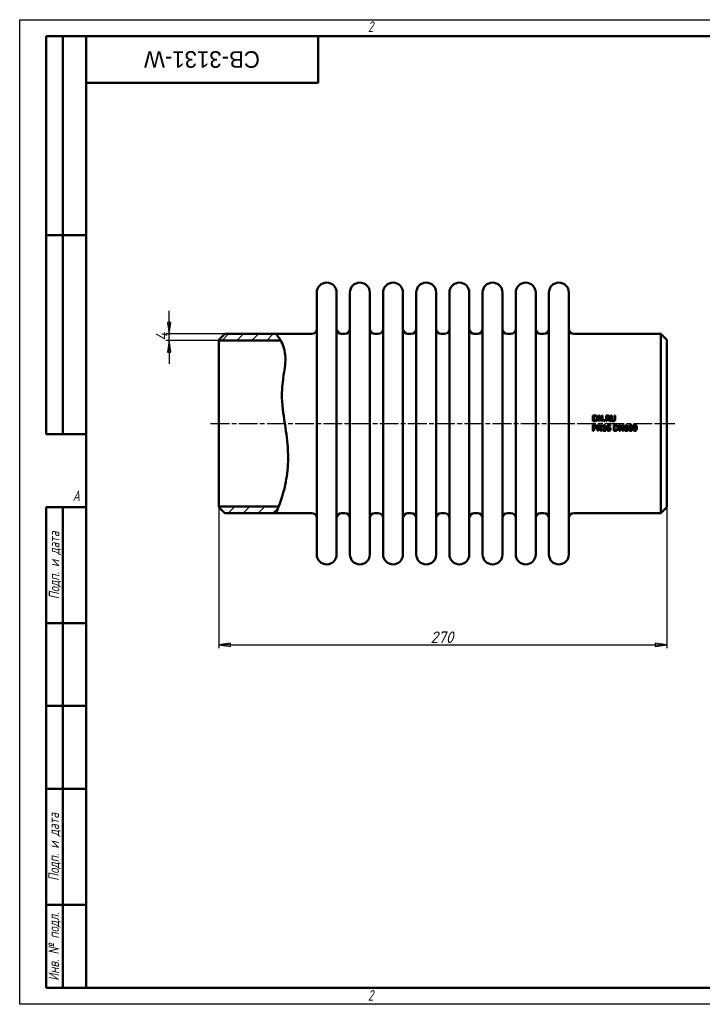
# Model space of a CAD drawing. Header units: millimetres. Extents: x 0 to 840, y 0 to 594.
# Tile 1 of 2: x 0 to 412, y 0 to 594. Entities that reach past the tile are written whole.
import ezdxf
from ezdxf.enums import TextEntityAlignment as Align

# ---------------------------------------------------------------- set-up
doc = ezdxf.new("R2018")
doc.units = ezdxf.units.MM
doc.header["$LTSCALE"] = 2
doc.linetypes.add('CHAIN', pattern=[0.7087, 0.4724, -0.0591, 0.1181, -0.0591])
for name, color, linetype, lineweight in [('Видимый контур (ГОСТ)', 7, 'Continuous', 50), ('Кромка (ГОСТ)', 7, 'Continuous', 50), ('Обозначение (ГОСТ)', 7, 'Continuous', 25), ('Осевая линия (ГОСТ)', 7, 'Continuous', 25), ('Размер (ГОСТ)', 7, 'Continuous', 25), ('Штриховка (ГОСТ)', 7, 'Continuous', 18), ('Эскизная геометрия (ГОСТ)', 7, 'Continuous', 50)]:
    doc.layers.add(name, color=color, linetype=linetype, lineweight=lineweight)
doc.styles.add('Альтернативный текст (ГОСТ)', font='arial.ttf', dxfattribs={"width": 0.8})
doc.styles.add('Обычный текст (ГОСТ)', font='GOST Common Italic.ttf')
doc.styles.add('Стиль текста110', font='GOST Common Italic.ttf', dxfattribs={"width": 0.8})
doc.styles.add('Стиль текста112', font='GOST Common Italic.ttf', dxfattribs={"width": 0.8})
doc.dimstyles.new('Обычный (ГОСТ)', dxfattribs={"dimscale": 2, "dimtxt": 3.5, "dimasz": 3.5, "dimexe": 1, "dimexo": 0, "dimgap": 0.5, "dimtad": 1, "dimtxsty": 'Обычный текст (ГОСТ)', "dimblk": 'Filled-1', "dimcen": 0.09, "dimdle": 15, "dimclrd": 256, "dimclre": 256, "dimclrt": 256, "dimazin": 2, "dimtfac": 0.714286, "dimtdec": 3, "dimtmove": 0, "dimatfit": 3, "dimfxl": 1, "dimtolj": 1, "dimlwd": 25, "dimlwe": 25, "dimarcsym": 0})
pattern_1 = [(45, (0, 0), (-4.49013, 4.49013), [])]

# ---------------------------------------------------------------- blocks, each defined once
blk = doc.blocks.new('Рамки ГОСТ - Рамка')
at = {"layer": 'Кромка (ГОСТ)', "lineweight": 25}
for p, q in [((0, 0), (0, 297)), ((0, 297), (420, 297)), ((420, 0), (0, 0))]:
    blk.add_line(p, q, dxfattribs=at)
at = {"layer": 'Кромка (ГОСТ)'}
for p, q in [((415, 292), (20, 292)), ((20, 292), (20, 5)), ((20, 5), (415, 5))]:
    blk.add_line(p, q, dxfattribs=at)
at = {"layer": 'Кромка (ГОСТ)', "char_height": 3.17, "attachment_point": 1, "style": 'Альтернативный текст (ГОСТ)'}
for s, insert, width in [('\\fGOST Common|b0|i1;{\\H3.1700;2}', (105, 296.5), 5.2328), ('\\fGOST Common|b0|i1;{\\H3.1700;A}', (16, 155), 5.1335), ('\\fGOST Common|b0|i1;{\\H3.1700;2}', (104.99, 4.3), 5.2328)]:
    blk.add_mtext(s, dxfattribs=dict(at, insert=insert, width=width))
blk = doc.blocks.new('ГОСТ - Доп. графы 1')
at = {"layer": 'Эскизная геометрия (ГОСТ)'}
for p, q in [((-12, 0), (-12, 145)), ((-12, 145), (0, 145)), ((-7, 145), (-7, 0)), ((-12, 110), (-7, 110)), ((-7, 110), (0, 110)), ((-12, 85), (-7, 85)), ((-7, 85), (0, 85)), ((-12, 60), (-7, 60)), ((-7, 60), (0, 60)), ((-12, 25), (-7, 25)), ((-7, 25), (0, 25)), ((0, 0), (-12, 0))]:
    blk.add_line(p, q, dxfattribs=at)
at = {"layer": 'Обозначение (ГОСТ)', "char_height": 3.17, "attachment_point": 5, "rotation": 90, "style": 'Альтернативный текст (ГОСТ)'}
for s, insert, width in [('\\fGOST Common|b0|i1;{\\H3.1700;Подп. и дата}', (-9.37, 127.41), 34.7679), ('\\fGOST Common|b0|i1;{\\H3.1700;Подп. и дата}', (-9.5, 42.47), 35.1486), ('\\fGOST Common|b0|i1;{\\H3.1700;Инв. № подл.}', (-9.5, 12.41), 24.9618)]:
    blk.add_mtext(s, dxfattribs=dict(at, insert=insert, width=width))
at = {"layer": 'Обозначение (ГОСТ)', "style": 'Стиль текста112'}
for tag, p in [('Подп._и_дата_2', (-3.53, 127.51)), ('Инв._номер_дубликата', (-3.41, 97.47)), ('Взамен_инв._номера', (-3.46, 72.53)), ('Подп._и_дата_1', (-3.42, 42.35)), ('ИНВЕНТАРНЫЙ_НОМЕР', (-3.33, 12.68))]:
    blk.add_attdef(tag, text='', height=3.17, rotation=90, dxfattribs=at).set_placement(p, align=Align.MIDDLE_CENTER)
blk = doc.blocks.new('ГОСТ - Доп. графы 2')
at = {"layer": 'Эскизная геометрия (ГОСТ)'}
for p, q in [((-12, 0), (-12, 120)), ((-12, 120), (0, 120)), ((-7, 0), (-7, 120)), ((-12, 60), (0, 60)), ((0, 0), (-12, 0))]:
    blk.add_line(p, q, dxfattribs=at)
at = {"layer": 'Обозначение (ГОСТ)', "style": 'Стиль текста112'}
for tag, p in [('Первичная_применяемость', (-3.65, 90.03)), ('Справочный_номер', (-3.55, 30.02))]:
    blk.add_attdef(tag, text='', height=3.17, rotation=90, dxfattribs=at).set_placement(p, align=Align.MIDDLE_CENTER)
blk = doc.blocks.new('ГОСТ - Доп. графы 3')
at = {"layer": 'Эскизная геометрия (ГОСТ)'}
for p, q in [((0, 0), (70, 0)), ((70, 0), (70, -14)), ((70, -14), (0, -14))]:
    blk.add_line(p, q, dxfattribs=at)
at = {"layer": 'Обозначение (ГОСТ)', "style": 'Стиль текста110'}
blk.add_attdef('ОБОЗНАЧЕНИЕ', text='', height=5, rotation=180, dxfattribs=at).set_placement((34.94, -6.97), align=Align.MIDDLE_CENTER)
blk = doc.blocks.new('Filled-1')
at = {"color": 0}
for p, q in [((0, 0), (-1, 0.143)), ((-1, 0.143), (-1, -0.143)), ((-1, 0), (0, 0)), ((-1, -0.143), (0, 0))]:
    blk.add_line(p, q, dxfattribs=at)
at = {"color": 0, "flags": 128}
blk.add_lwpolyline([(-1, -0.143), (0, 0), (-1, 0.143), (-1, -0.143)], dxfattribs=at)
at = {"color": 0}
blk.add_solid([(-1, -0.143), (0, 0), (-1, 0.143), (-1, -0.143)], dxfattribs=at)
blk = doc.blocks.new('*D9')
at = {"layer": 'Defpoints', "color": 0, "linetype": 'Continuous', "transparency": 16777216}
for p in [(120.12, 299.89), (390.12, 299.89), (390.12, 216.85)]:
    blk.add_point(p, dxfattribs=at)
at = {"layer": 'Размер (ГОСТ)', "linetype": 'Continuous', "lineweight": 25, "transparency": 16777216}
for p, q in [((120.12, 299.89), (120.12, 214.85)), ((390.12, 299.89), (390.12, 214.85)), ((127.12, 216.85), (383.12, 216.85))]:
    blk.add_line(p, q, dxfattribs=at)
at = {"layer": 'Размер (ГОСТ)', "linetype": 'Continuous', "lineweight": 25, "transparency": 16777216, "xscale": 7, "yscale": 7, "zscale": 7, "rotation": 180}
blk.add_blockref('Filled-1', (120.12, 216.85), dxfattribs=at)
at = {"layer": 'Размер (ГОСТ)', "linetype": 'Continuous', "lineweight": 25, "transparency": 16777216, "xscale": 7, "yscale": 7, "zscale": 7}
blk.add_blockref('Filled-1', (390.12, 216.85), dxfattribs=at)
at = {"layer": 'Размер (ГОСТ)', "linetype": 'Continuous', "lineweight": 25, "transparency": 16777216, "insert": (247.69, 224.94), "char_height": 7, "attachment_point": 1, "style": 'Обычный текст (ГОСТ)'}
blk.add_mtext('\\A1;270', dxfattribs=at)
blk = doc.blocks.new('*D11')
at = {"layer": 'Defpoints', "color": 0, "linetype": 'Continuous', "transparency": 16777216}
for p in [(90.12, 404.39), (123.62, 404.39), (120.12, 400.39)]:
    blk.add_point(p, dxfattribs=at)
at = {"layer": 'Размер (ГОСТ)', "linetype": 'Continuous', "lineweight": 25, "transparency": 16777216}
for p, q in [((90.12, 411.39), (90.12, 418.39)), ((123.62, 404.39), (88.12, 404.39)), ((90.12, 400.39), (90.12, 404.39)), ((120.12, 400.39), (88.12, 400.39)), ((90.12, 393.39), (90.12, 386.39))]:
    blk.add_line(p, q, dxfattribs=at)
at = {"layer": 'Размер (ГОСТ)', "linetype": 'Continuous', "lineweight": 25, "transparency": 16777216, "xscale": 7, "yscale": 7, "zscale": 7}
for p, rotation in [((90.12, 404.39), 270), ((90.12, 400.39), 90)]:
    blk.add_blockref('Filled-1', p, dxfattribs=dict(at, rotation=rotation))
at = {"layer": 'Размер (ГОСТ)', "linetype": 'Continuous', "lineweight": 25, "transparency": 16777216, "insert": (82.12, 400.22), "char_height": 7, "attachment_point": 1, "rotation": 90, "style": 'Обычный текст (ГОСТ)'}
blk.add_mtext('\\A1;4', dxfattribs=at)

msp = doc.modelspace()

# ---------------------------------------------------------------- hatches: boundary and pattern name
at = {"layer": 'Штриховка (ГОСТ)'}
h = msp.add_hatch(dxfattribs=at)
h.set_pattern_fill('ANSI31', color=256, scale=50.8, style=0)
h.set_pattern_definition(pattern_1)
edge = h.paths.add_edge_path()
edge.add_spline(control_points=[(154.584, 404.385), (154.957, 403.966), (155.515, 403.337), (156.729, 401.578), (157.09, 401.023), (157.454, 400.387)], knot_values=[0, 0, 0, 0, 1.857321, 1.857321, 2.5510508, 2.5510508, 2.5510508, 2.5510508], degree=3, periodic=0)
edge.add_line((157.454, 400.387), (157.451, 400.385))
edge.add_line((157.451, 400.385), (120.123, 400.385))
edge.add_line((120.123, 400.385), (120.123, 400.885))
edge.add_line((120.123, 400.885), (123.623, 404.385))
edge.add_line((123.623, 404.385), (154.584, 404.385))
h = msp.add_hatch(dxfattribs=at)
h.set_pattern_fill('ANSI31', color=256, scale=50.8, style=0)
h.set_pattern_definition(pattern_1)
edge = h.paths.add_edge_path()
edge.add_line((123.623, 296.385), (120.123, 299.885))
edge.add_line((120.123, 299.885), (120.123, 300.385))
edge.add_line((120.123, 300.385), (156.221, 300.385))
edge.add_line((156.221, 300.385), (156.221, 300.385))
edge.add_spline(control_points=[(156.221, 300.385), (155.754, 299.166), (155.36, 298.214), (154.756, 296.775), (154.653, 296.541), (154.584, 296.385)], knot_values=[31.7176119, 31.7176119, 31.7176119, 31.7176119, 34.2524555, 34.2524555, 37.1604479, 37.1604479, 37.1604479, 37.1604479], degree=3, periodic=0)
edge.add_line((154.584, 296.385), (123.623, 296.385))

# ---------------------------------------------------------------- linework, layer by layer
at = {"layer": 'Видимый контур (ГОСТ)'}
for p, q in [((179.123, 271.385), (179.123, 429.385)), ((191.123, 271.385), (191.123, 429.385)), ((199.123, 271.385), (199.123, 429.385)), ((211.123, 271.385), (211.123, 429.385)), ((219.123, 271.385), (219.123, 429.385)), ((231.123, 271.385), (231.123, 429.385)), ((239.123, 271.385), (239.123, 429.385)), ((251.123, 271.385), (251.123, 429.385)), ((259.123, 271.385), (259.123, 429.385)), ((271.123, 271.385), (271.123, 429.385)), ((279.123, 271.385), (279.123, 429.385)), ((291.123, 271.385), (291.123, 429.385)), ((299.123, 271.385), (299.123, 429.385)), ((311.123, 271.385), (311.123, 429.385)), ((319.123, 271.385), (319.123, 429.385)), ((331.123, 271.385), (331.123, 429.385)), ((120.123, 400.885), (123.623, 404.385)), ((123.623, 404.385), (154.584, 404.385)), ((154.584, 404.385), (176.123, 404.385)), ((194.123, 404.385), (196.123, 404.385)), ((214.123, 404.385), (216.123, 404.385)), ((234.123, 404.385), (236.123, 404.385)), ((254.123, 404.385), (256.123, 404.385)), ((274.123, 404.385), (276.123, 404.385)), ((294.123, 404.385), (296.123, 404.385)), ((314.123, 404.385), (316.123, 404.385)), ((334.123, 404.385), (386.623, 404.385)), ((386.623, 296.385), (386.623, 404.385)), ((390.123, 400.885), (386.623, 404.385)), ((120.123, 400.385), (120.123, 400.885)), ((157.451, 400.385), (120.123, 400.385)), ((120.123, 300.385), (120.123, 400.385)), ((390.123, 400.885), (390.123, 299.885)), ((345.655, 355.279), (345.655, 351.779)), ((345.655, 355.279), (346.452, 355.279)), ((346.461, 351.779), (345.655, 351.779)), ((346.12, 352.182), (346.12, 354.876)), ((346.475, 354.876), (346.12, 354.876)), ((346.12, 352.182), (346.475, 352.182)), ((348.92, 355.279), (349.581, 355.279)), ((348.92, 355.279), (348.92, 351.779)), ((349.354, 351.779), (348.92, 351.779)), ((349.354, 351.779), (349.354, 354.797)), ((349.354, 354.797), (350.902, 351.779)), ((350.99, 352.508), (349.581, 355.279)), ((351.424, 351.779), (350.902, 351.779)), ((350.99, 355.279), (350.99, 352.508)), ((350.99, 355.279), (351.424, 355.279)), ((351.424, 351.779), (351.424, 355.279)), ((352.224, 352.448), (352.786, 352.448)), ((352.224, 352.448), (352.224, 351.779)), ((352.786, 351.779), (352.224, 351.779)), ((352.786, 351.779), (352.786, 352.448)), ((353.591, 355.279), (353.591, 351.779)), ((353.591, 355.279), (354.493, 355.279)), ((354.056, 351.779), (353.591, 351.779)), ((354.056, 353.56), (354.056, 354.876)), ((354.519, 354.876), (354.056, 354.876)), ((354.056, 353.56), (354.465, 353.56)), ((354.056, 351.779), (354.056, 353.172)), ((354.59, 353.172), (354.056, 353.172)), ((354.59, 353.172), (355.696, 351.779)), ((356.3, 351.779), (355.055, 353.302)), ((356.3, 351.779), (355.696, 351.779)), ((356.535, 355.279), (357, 355.279)), ((356.535, 355.279), (356.535, 353.095)), ((357, 353.095), (357, 355.279)), ((358.603, 355.279), (358.603, 353.084)), ((358.603, 355.279), (359.068, 355.279)), ((359.068, 353.095), (359.068, 355.279)), ((345.655, 349.516), (346.534, 349.516)), ((345.655, 349.516), (345.655, 346.016)), ((346.12, 346.016), (345.655, 346.016)), ((346.506, 349.114), (346.12, 349.114)), ((346.12, 347.718), (346.12, 349.114)), ((346.12, 347.718), (346.438, 347.718)), ((346.515, 347.321), (346.12, 347.321)), ((346.12, 346.016), (346.12, 347.321)), ((348.31, 349.516), (348.31, 346.016)), ((348.31, 349.516), (348.971, 349.516)), ((348.744, 346.016), (348.31, 346.016)), ((348.744, 349.034), (350.293, 346.016)), ((348.744, 346.016), (348.744, 349.034)), ((350.38, 346.745), (348.971, 349.516)), ((350.814, 346.016), (350.293, 346.016)), ((350.38, 349.516), (350.814, 349.516)), ((350.38, 349.516), (350.38, 346.745)), ((350.814, 346.016), (350.814, 349.516)), ((351.699, 349.04), (351.699, 348.719)), ((352.335, 348.719), (351.699, 348.719)), ((351.699, 346.374), (352.335, 346.374)), ((351.699, 346.374), (351.699, 346.016)), ((353.407, 346.016), (351.699, 346.016)), ((352.335, 348.719), (352.335, 346.374)), ((352.423, 349.528), (352.786, 349.528)), ((352.786, 346.374), (352.786, 349.528)), ((352.786, 346.374), (353.407, 346.374)), ((353.407, 346.016), (353.407, 346.374)), ((355.96, 349.082), (355.94, 349.082)), ((355.96, 349.082), (355.96, 349.533)), ((358.28, 349.516), (359.077, 349.516)), ((358.28, 349.516), (358.28, 346.016)), ((359.085, 346.016), (358.28, 346.016)), ((359.099, 349.114), (358.745, 349.114)), ((358.745, 346.419), (358.745, 349.114)), ((358.745, 346.419), (359.099, 346.419)), ((361.544, 349.516), (361.544, 346.016)), ((361.544, 349.516), (362.205, 349.516)), ((361.978, 346.016), (361.544, 346.016)), ((361.978, 349.034), (363.527, 346.016)), ((361.978, 346.016), (361.978, 349.034)), ((363.615, 346.745), (362.205, 349.516)), ((364.049, 346.016), (363.527, 346.016)), ((363.615, 349.516), (364.049, 349.516)), ((363.615, 349.516), (363.615, 346.745)), ((364.049, 346.016), (364.049, 349.516)), ((364.934, 349.04), (364.934, 348.719)), ((365.569, 348.719), (364.934, 348.719)), ((364.934, 346.374), (365.569, 346.374)), ((364.934, 346.374), (364.934, 346.016)), ((366.641, 346.016), (364.934, 346.016)), ((365.569, 348.719), (365.569, 346.374)), ((365.657, 349.528), (366.02, 349.528)), ((366.02, 346.374), (366.02, 349.528)), ((366.02, 346.374), (366.641, 346.374)), ((366.641, 346.016), (366.641, 346.374)), ((120.123, 300.385), (156.221, 300.385)), ((120.123, 299.885), (120.123, 300.385)), ((123.623, 296.385), (120.123, 299.885)), ((390.123, 299.885), (386.623, 296.385)), ((123.623, 296.385), (154.584, 296.385)), ((154.584, 296.385), (176.123, 296.385)), ((194.123, 296.385), (196.123, 296.385)), ((214.123, 296.385), (216.123, 296.385)), ((234.123, 296.385), (236.123, 296.385)), ((254.123, 296.385), (256.123, 296.385)), ((274.123, 296.385), (276.123, 296.385)), ((294.123, 296.385), (296.123, 296.385)), ((314.123, 296.385), (316.123, 296.385)), ((334.123, 296.385), (386.623, 296.385))]:
    msp.add_line(p, q, dxfattribs=at)
for centre, radius, start, end in [((185.123, 429.385), 6, 0, 180), ((205.123, 429.385), 6, 0, 180), ((225.123, 429.385), 6, 0, 180), ((245.123, 429.385), 6, 0, 180), ((265.123, 429.385), 6, 0, 180), ((285.123, 429.385), 6, 0, 180), ((305.123, 429.385), 6, 0, 180), ((325.123, 429.385), 6, 0, 180), ((176.123, 407.385), 3, 270, 0), ((194.123, 407.385), 3, 180, 270), ((196.123, 407.385), 3, 270, 0), ((214.123, 407.385), 3, 180, 270), ((216.123, 407.385), 3, 270, 0), ((234.123, 407.385), 3, 180, 270), ((236.123, 407.385), 3, 270, 0), ((254.123, 407.385), 3, 180, 270), ((256.123, 407.385), 3, 270, 0), ((274.123, 407.385), 3, 180, 270), ((276.123, 407.385), 3, 270, 0), ((294.123, 407.385), 3, 180, 270), ((296.123, 407.385), 3, 270, 0), ((314.123, 407.385), 3, 180, 270), ((316.123, 407.385), 3, 270, 0), ((334.123, 407.385), 3, 180, 270), ((176.123, 293.385), 3, 0, 90), ((194.123, 293.385), 3, 90, 180), ((196.123, 293.385), 3, 0, 90), ((214.123, 293.385), 3, 90, 180), ((216.123, 293.385), 3, 0, 90), ((234.123, 293.385), 3, 90, 180), ((236.123, 293.385), 3, 0, 90), ((254.123, 293.385), 3, 90, 180), ((256.123, 293.385), 3, 0, 90), ((274.123, 293.385), 3, 90, 180), ((276.123, 293.385), 3, 0, 90), ((294.123, 293.385), 3, 90, 180), ((296.123, 293.385), 3, 0, 90), ((314.123, 293.385), 3, 90, 180), ((316.123, 293.385), 3, 0, 90), ((334.123, 293.385), 3, 90, 180), ((185.123, 271.385), 6, 180, 0), ((205.123, 271.385), 6, 180, 0), ((225.123, 271.385), 6, 180, 0), ((245.123, 271.385), 6, 180, 0), ((265.123, 271.385), 6, 180, 0), ((285.123, 271.385), 6, 180, 0), ((305.123, 271.385), 6, 180, 0), ((325.123, 271.385), 6, 180, 0)]:
    msp.add_arc(centre, radius, start, end, dxfattribs=at)
for points, knots in [([(154.584, 404.385), (154.584, 404.385), (155.515, 403.337), (157.648, 400.248), (159.338, 397.343), (160.538, 388.978), (159.928, 384.763), (159.033, 378.543), (158.452, 375.037), (157.832, 364.142), (158.764, 357.814), (160.163, 348.459), (161.006, 343.368), (161.828, 333.798), (161.92, 329.776), (161.478, 320.707), (160.721, 315.993), (158.736, 307.436), (157.49, 303.771), (155.912, 299.551), (155.415, 298.345), (154.756, 296.775), (154.584, 296.385), (154.584, 296.385)], [0, 0, 0, 0, 1.857321, 1.857321, 4.4811462, 4.4811462, 7.0269016, 7.0269016, 9.5477769, 9.5477769, 13.9579555, 13.9579555, 18.2626724, 18.2626724, 21.608993, 21.608993, 26.1644456, 26.1644456, 31.2209262, 31.2209262, 34.2524555, 34.2524555, 37.1604479, 37.1604479, 37.1604479, 37.1604479]), ([(346.452, 355.279), (346.719, 355.279), (347.005, 355.263), (347.33, 355.178), (347.528, 355.118), (347.706, 355.001)], [0, 0, 0, 0, 0.08016383, 0.08016383, 0.11930126, 0.11930126, 0.11930126, 0.11930126]), ([(347.7, 352.06), (347.537, 351.957), (347.362, 351.879), (347.058, 351.813), (346.848, 351.779), (346.461, 351.779)], [0, 0, 0, 0, 0.057749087, 0.057749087, 0.093183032, 0.093183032, 0.093183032, 0.093183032]), ([(347.4, 354.666), (347.283, 354.735), (347.16, 354.786), (346.936, 354.844), (346.77, 354.876), (346.475, 354.876)], [0, 0, 0, 0, 0.040542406, 0.040542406, 0.06931508, 0.06931508, 0.06931508, 0.06931508]), ([(346.475, 352.182), (346.654, 352.182), (346.843, 352.194), (347.058, 352.24), (347.142, 352.259), (347.312, 352.333), (347.379, 352.37), (347.442, 352.414)], [0, 0, 0, 0, 0.053641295, 0.053641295, 0.065792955, 0.065792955, 0.074390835, 0.074390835, 0.074390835, 0.074390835]), ([(347.93, 353.532), (347.93, 353.721), (347.908, 353.915), (347.807, 354.211), (347.751, 354.322), (347.599, 354.519), (347.506, 354.601), (347.4, 354.666)], [0, 0, 0, 0, 0.05689074, 0.05689074, 0.09417221, 0.09417221, 0.13170591, 0.13170591, 0.13170591, 0.13170591]), ([(347.442, 352.414), (347.555, 352.491), (347.65, 352.585), (347.812, 352.832), (347.857, 352.966), (347.917, 353.221), (347.93, 353.379), (347.93, 353.532)], [0, 0, 0, 0, 0.04100622, 0.04100622, 0.08867838, 0.08867838, 0.1562244, 0.1562244, 0.1562244, 0.1562244]), ([(348.415, 353.526), (348.415, 353.307), (348.384, 353.09), (348.242, 352.674), (348.146, 352.517), (347.968, 352.275), (347.845, 352.155), (347.7, 352.06)], [0, 0, 0, 0, 0.06594952, 0.06594952, 0.13219263, 0.13219263, 0.22266371, 0.22266371, 0.22266371, 0.22266371]), ([(347.706, 355.001), (347.874, 354.89), (348.014, 354.751), (348.2, 354.474), (348.284, 354.322), (348.395, 353.918), (348.415, 353.721), (348.415, 353.526)], [0, 0, 0, 0, 0.06048457, 0.06048457, 0.10018115, 0.10018115, 0.13473302, 0.13473302, 0.13473302, 0.13473302]), ([(354.465, 353.56), (354.585, 353.56), (354.709, 353.57), (354.85, 353.601), (354.909, 353.615), (355.02, 353.675), (355.061, 353.705), (355.097, 353.742)], [0, 0, 0, 0, 0.036035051, 0.036035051, 0.043500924, 0.043500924, 0.04865454, 0.04865454, 0.04865454, 0.04865454]), ([(354.493, 355.279), (354.654, 355.279), (354.837, 355.272), (355.027, 355.241), (355.102, 355.229), (355.262, 355.166), (355.324, 355.133), (355.384, 355.095)], [0, 0, 0, 0, 0.048148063, 0.048148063, 0.057569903, 0.057569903, 0.064148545, 0.064148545, 0.064148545, 0.064148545]), ([(355.075, 354.757), (355.009, 354.8), (354.937, 354.828), (354.79, 354.862), (354.684, 354.876), (354.519, 354.876)], [0, 0, 0, 0, 0.023425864, 0.023425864, 0.045122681, 0.045122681, 0.045122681, 0.045122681]), ([(355.781, 354.329), (355.781, 354.179), (355.758, 354.03), (355.677, 353.832), (355.62, 353.709), (355.436, 353.521), (355.37, 353.468), (355.222, 353.373), (355.14, 353.334), (355.055, 353.302)], [0, 0, 0, 0, 0.045018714, 0.045018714, 0.064494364, 0.064494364, 0.073709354, 0.073709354, 0.083596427, 0.083596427, 0.083596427, 0.083596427]), ([(355.296, 354.292), (355.296, 354.377), (355.283, 354.462), (355.236, 354.579), (355.215, 354.62), (355.151, 354.698), (355.115, 354.73), (355.075, 354.757)], [0, 0, 0, 0, 0.025665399, 0.025665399, 0.037771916, 0.037771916, 0.04878989, 0.04878989, 0.04878989, 0.04878989]), ([(355.097, 353.742), (355.154, 353.795), (355.197, 353.857), (355.25, 353.975), (355.268, 354.03), (355.291, 354.16), (355.296, 354.227), (355.296, 354.292)], [0, 0, 0, 0, 0.023275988, 0.023275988, 0.03876696, 0.03876696, 0.053899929, 0.053899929, 0.053899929, 0.053899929]), ([(355.384, 355.095), (355.484, 355.03), (355.569, 354.949), (355.696, 354.764), (355.726, 354.686), (355.771, 354.523), (355.781, 354.425), (355.781, 354.329)], [0, 0, 0, 0, 0.03583811, 0.03583811, 0.06750701, 0.06750701, 0.11035798, 0.11035798, 0.11035798, 0.11035798]), ([(356.87, 352.029), (356.775, 352.122), (356.701, 352.231), (356.605, 352.461), (356.535, 352.679), (356.535, 353.095)], [0, 0, 0, 0, 0.040069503, 0.040069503, 0.075077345, 0.075077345, 0.075077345, 0.075077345]), ([(357.8, 351.705), (357.62, 351.705), (357.432, 351.726), (357.197, 351.809), (357.123, 351.841), (356.983, 351.928), (356.924, 351.975), (356.87, 352.029)], [0, 0, 0, 0, 0.0542158, 0.0542158, 0.07484327, 0.07484327, 0.092767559, 0.092767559, 0.092767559, 0.092767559]), ([(357, 353.095), (357, 352.974), (357.006, 352.841), (357.034, 352.67), (357.046, 352.611), (357.092, 352.49), (357.118, 352.438), (357.151, 352.389)], [0, 0, 0, 0, 0.036288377, 0.036288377, 0.051716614, 0.051716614, 0.064734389, 0.064734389, 0.064734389, 0.064734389]), ([(357.151, 352.389), (357.193, 352.324), (357.247, 352.27), (357.386, 352.177), (357.461, 352.15), (357.614, 352.111), (357.708, 352.102), (357.8, 352.102)], [0, 0, 0, 0, 0.023235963, 0.023235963, 0.050218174, 0.050218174, 0.088312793, 0.088312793, 0.088312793, 0.088312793]), ([(357.8, 352.102), (357.932, 352.102), (358.062, 352.122), (358.222, 352.189), (358.28, 352.216), (358.383, 352.299), (358.421, 352.341), (358.453, 352.389)], [0, 0, 0, 0, 0.039406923, 0.039406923, 0.051926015, 0.051926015, 0.061527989, 0.061527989, 0.061527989, 0.061527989]), ([(358.733, 352.029), (358.632, 351.929), (358.515, 351.852), (358.278, 351.757), (358.103, 351.705), (357.8, 351.705)], [0, 0, 0, 0, 0.042787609, 0.042787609, 0.07638416, 0.07638416, 0.07638416, 0.07638416]), ([(358.453, 352.389), (358.511, 352.477), (358.549, 352.573), (358.582, 352.736), (358.603, 352.86), (358.603, 353.084)], [0, 0, 0, 0, 0.031583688, 0.031583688, 0.050126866, 0.050126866, 0.050126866, 0.050126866]), ([(359.068, 353.095), (359.068, 352.92), (359.055, 352.735), (358.993, 352.447), (358.96, 352.354), (358.868, 352.179), (358.807, 352.099), (358.733, 352.029)], [0, 0, 0, 0, 0.05269071, 0.05269071, 0.08857843, 0.08857843, 0.12695755, 0.12695755, 0.12695755, 0.12695755]), ([(346.438, 347.718), (346.597, 347.718), (346.762, 347.729), (346.929, 347.772), (346.99, 347.79), (347.103, 347.855), (347.146, 347.888), (347.184, 347.928)], [0, 0, 0, 0, 0.047791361, 0.047791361, 0.059512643, 0.059512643, 0.067976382, 0.067976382, 0.067976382, 0.067976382]), ([(347.13, 348.98), (347.06, 349.027), (346.981, 349.059), (346.767, 349.109), (346.606, 349.114), (346.506, 349.114)], [0, 0, 0, 0, 0.025446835, 0.025446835, 0.066121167, 0.066121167, 0.066121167, 0.066121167]), ([(347.561, 347.684), (347.447, 347.572), (347.316, 347.487), (347.061, 347.383), (346.869, 347.321), (346.515, 347.321)], [0, 0, 0, 0, 0.047915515, 0.047915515, 0.082518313, 0.082518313, 0.082518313, 0.082518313]), ([(346.534, 349.516), (346.707, 349.516), (346.896, 349.505), (347.162, 349.442), (347.307, 349.398), (347.451, 349.298)], [0, 0, 0, 0, 0.05170801, 0.05170801, 0.081661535, 0.081661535, 0.081661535, 0.081661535]), ([(347.383, 348.447), (347.383, 348.546), (347.369, 348.646), (347.31, 348.787), (347.284, 348.832), (347.215, 348.915), (347.175, 348.95), (347.13, 348.98)], [0, 0, 0, 0, 0.029751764, 0.029751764, 0.045774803, 0.045774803, 0.062079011, 0.062079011, 0.062079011, 0.062079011]), ([(347.184, 347.928), (347.246, 347.99), (347.297, 348.06), (347.358, 348.211), (347.383, 348.307), (347.383, 348.447)], [0, 0, 0, 0, 0.026261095, 0.026261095, 0.048812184, 0.048812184, 0.048812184, 0.048812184]), ([(347.451, 349.298), (347.557, 349.226), (347.646, 349.136), (347.78, 348.93), (347.811, 348.842), (347.857, 348.671), (347.868, 348.566), (347.868, 348.461)], [0, 0, 0, 0, 0.03850525, 0.03850525, 0.07377345, 0.07377345, 0.12499416, 0.12499416, 0.12499416, 0.12499416]), ([(347.868, 348.461), (347.868, 348.321), (347.844, 348.185), (347.774, 347.995), (347.743, 347.925), (347.658, 347.791), (347.613, 347.735), (347.561, 347.684)], [0, 0, 0, 0, 0.042017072, 0.042017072, 0.060868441, 0.060868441, 0.076853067, 0.076853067, 0.076853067, 0.076853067]), ([(351.699, 349.04), (351.849, 349.04), (352.002, 349.053), (352.208, 349.123), (352.252, 349.155), (352.305, 349.2), (352.333, 349.234), (352.374, 349.309), (352.389, 349.347), (352.412, 349.433), (352.419, 349.48), (352.423, 349.528)], [0, 0, 0, 0, 0.04490178, 0.04490178, 0.07495034, 0.07495034, 0.12685237, 0.12685237, 0.17485125, 0.17485125, 0.23034835, 0.23034835, 0.23034835, 0.23034835]), ([(353.994, 347.554), (353.994, 347.769), (354.01, 347.987), (354.08, 348.369), (354.122, 348.513), (354.225, 348.772), (354.292, 348.9), (354.377, 349.017)], [0, 0, 0, 0, 0.06463106, 0.06463106, 0.11657942, 0.11657942, 0.17255863, 0.17255863, 0.17255863, 0.17255863]), ([(354.38, 346.26), (354.29, 346.354), (354.222, 346.464), (354.125, 346.677), (354.073, 346.81), (354.005, 347.188), (353.994, 347.374), (353.994, 347.554)], [0, 0, 0, 0, 0.038838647, 0.038838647, 0.070158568, 0.070158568, 0.097808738, 0.097808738, 0.097808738, 0.097808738]), ([(354.377, 349.017), (354.478, 349.159), (354.602, 349.276), (354.84, 349.423), (354.96, 349.485), (355.265, 349.566), (355.414, 349.582), (355.562, 349.582)], [0, 0, 0, 0, 0.05225431, 0.05225431, 0.08399113, 0.08399113, 0.11216634, 0.11216634, 0.11216634, 0.11216634]), ([(355.151, 345.943), (355.004, 345.943), (354.86, 345.966), (354.676, 346.041), (354.61, 346.071), (354.48, 346.162), (354.428, 346.209), (354.38, 346.26)], [0, 0, 0, 0, 0.044133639, 0.044133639, 0.059571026, 0.059571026, 0.071879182, 0.071879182, 0.071879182, 0.071879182]), ([(354.476, 347.67), (354.474, 347.637), (354.472, 347.604), (354.47, 347.558), (354.468, 347.518), (354.468, 347.449)], [0, 0, 0, 0, 0.009869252, 0.009869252, 0.013822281, 0.013822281, 0.013822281, 0.013822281]), ([(354.468, 347.449), (354.468, 347.288), (354.478, 347.108), (354.541, 346.835), (354.577, 346.753), (354.631, 346.639), (354.669, 346.576), (354.717, 346.524)], [0, 0, 0, 0, 0.04838352, 0.04838352, 0.08394281, 0.08394281, 0.12879607, 0.12879607, 0.12879607, 0.12879607]), ([(355.5, 349.176), (355.366, 349.176), (355.235, 349.155), (355.006, 349.062), (354.914, 349), (354.755, 348.844), (354.682, 348.745), (354.535, 348.424), (354.494, 348.212), (354.476, 348.007)], [0, 0, 0, 0, 0.04007738, 0.04007738, 0.07403508, 0.07403508, 0.10680569, 0.10680569, 0.15245399, 0.15245399, 0.15245399, 0.15245399]), ([(354.476, 348.007), (354.58, 348.08), (354.691, 348.14), (354.876, 348.209), (355.007, 348.251), (355.205, 348.251)], [0, 0, 0, 0, 0.038009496, 0.038009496, 0.059191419, 0.059191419, 0.059191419, 0.059191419]), ([(355.1, 347.863), (354.991, 347.863), (354.885, 347.846), (354.714, 347.792), (354.608, 347.752), (354.476, 347.67)], [0, 0, 0, 0, 0.03265463, 0.03265463, 0.0539176, 0.0539176, 0.0539176, 0.0539176]), ([(354.717, 346.524), (354.769, 346.466), (354.83, 346.414), (354.944, 346.359), (354.989, 346.346), (355.066, 346.33), (355.11, 346.325), (355.154, 346.325)], [0, 0, 0, 0, 0.023317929, 0.023317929, 0.037949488, 0.037949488, 0.056891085, 0.056891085, 0.056891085, 0.056891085]), ([(355.548, 347.741), (355.496, 347.782), (355.437, 347.812), (355.312, 347.847), (355.213, 347.863), (355.1, 347.863)], [0, 0, 0, 0, 0.02015222, 0.02015222, 0.03896266, 0.03896266, 0.03896266, 0.03896266]), ([(355.934, 346.272), (355.844, 346.179), (355.742, 346.102), (355.554, 346.011), (355.48, 345.986), (355.32, 345.951), (355.236, 345.943), (355.151, 345.943)], [0, 0, 0, 0, 0.038804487, 0.038804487, 0.062654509, 0.062654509, 0.088082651, 0.088082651, 0.088082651, 0.088082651]), ([(355.154, 346.325), (355.238, 346.325), (355.321, 346.339), (355.465, 346.398), (355.523, 346.437), (355.644, 346.554), (355.685, 346.626), (355.738, 346.753), (355.757, 346.822), (355.781, 346.97), (355.786, 347.051), (355.786, 347.131)], [0, 0, 0, 0, 0.02521486, 0.02521486, 0.04668019, 0.04668019, 0.07586244, 0.07586244, 0.1065315, 0.1065315, 0.14133659, 0.14133659, 0.14133659, 0.14133659]), ([(355.205, 348.251), (355.323, 348.251), (355.448, 348.241), (355.613, 348.197), (355.725, 348.162), (355.883, 348.044)], [0, 0, 0, 0, 0.035513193, 0.035513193, 0.051375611, 0.051375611, 0.051375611, 0.051375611]), ([(355.94, 349.082), (355.889, 349.109), (355.821, 349.13), (355.719, 349.155), (355.631, 349.176), (355.5, 349.176)], [0, 0, 0, 0, 0.017132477, 0.017132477, 0.026699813, 0.026699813, 0.026699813, 0.026699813]), ([(355.786, 347.131), (355.786, 347.24), (355.776, 347.355), (355.728, 347.502), (355.705, 347.556), (355.633, 347.661), (355.594, 347.704), (355.548, 347.741)], [0, 0, 0, 0, 0.032678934, 0.032678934, 0.046317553, 0.046317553, 0.057960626, 0.057960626, 0.057960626, 0.057960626]), ([(355.562, 349.582), (355.635, 349.582), (355.709, 349.578), (355.817, 349.566), (355.888, 349.557), (355.96, 349.533)], [0, 0, 0, 0, 0.02179486, 0.02179486, 0.03264923, 0.03264923, 0.03264923, 0.03264923]), ([(355.883, 348.044), (355.977, 347.974), (356.054, 347.888), (356.174, 347.685), (356.207, 347.582), (356.253, 347.382), (356.263, 347.266), (356.263, 347.151)], [0, 0, 0, 0, 0.03527488, 0.03527488, 0.07086355, 0.07086355, 0.11612323, 0.11612323, 0.11612323, 0.11612323]), ([(356.263, 347.151), (356.263, 347.003), (356.243, 346.858), (356.169, 346.634), (356.132, 346.549), (356.044, 346.4), (355.993, 346.332), (355.934, 346.272)], [0, 0, 0, 0, 0.044347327, 0.044347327, 0.070926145, 0.070926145, 0.096344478, 0.096344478, 0.096344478, 0.096344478]), ([(359.077, 349.516), (359.345, 349.516), (359.631, 349.5), (359.955, 349.415), (360.153, 349.355), (360.33, 349.238)], [0, 0, 0, 0, 0.08046686, 0.08046686, 0.11882433, 0.11882433, 0.11882433, 0.11882433]), ([(360.325, 346.297), (360.177, 346.204), (360.018, 346.131), (359.738, 346.06), (359.518, 346.016), (359.085, 346.016)], [0, 0, 0, 0, 0.052465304, 0.052465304, 0.086674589, 0.086674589, 0.086674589, 0.086674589]), ([(360.024, 348.904), (359.9, 348.977), (359.769, 349.03), (359.542, 349.084), (359.381, 349.114), (359.099, 349.114)], [0, 0, 0, 0, 0.043026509, 0.043026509, 0.069892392, 0.069892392, 0.069892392, 0.069892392]), ([(359.099, 346.419), (359.278, 346.419), (359.467, 346.431), (359.682, 346.477), (359.766, 346.496), (359.937, 346.57), (360.004, 346.608), (360.066, 346.652)], [0, 0, 0, 0, 0.053582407, 0.053582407, 0.065932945, 0.065932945, 0.074600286, 0.074600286, 0.074600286, 0.074600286]), ([(360.554, 347.769), (360.554, 347.962), (360.531, 348.16), (360.427, 348.458), (360.371, 348.567), (360.219, 348.76), (360.128, 348.84), (360.024, 348.904)], [0, 0, 0, 0, 0.05801684, 0.05801684, 0.09481809, 0.09481809, 0.13149204, 0.13149204, 0.13149204, 0.13149204]), ([(360.066, 346.652), (360.18, 346.728), (360.275, 346.823), (360.436, 347.068), (360.48, 347.2), (360.541, 347.453), (360.554, 347.614), (360.554, 347.769)], [0, 0, 0, 0, 0.04105926, 0.04105926, 0.08819406, 0.08819406, 0.15847966, 0.15847966, 0.15847966, 0.15847966]), ([(361.039, 347.763), (361.039, 347.52), (361.002, 347.282), (360.884, 346.976), (360.848, 346.899), (360.748, 346.722), (360.679, 346.622), (360.516, 346.442), (360.425, 346.364), (360.325, 346.297)], [0, 0, 0, 0, 0.07300144, 0.07300144, 0.09851514, 0.09851514, 0.13635591, 0.13635591, 0.17392041, 0.17392041, 0.17392041, 0.17392041]), ([(360.33, 349.238), (360.501, 349.125), (360.642, 348.984), (360.832, 348.698), (360.916, 348.543), (361.02, 348.143), (361.039, 347.952), (361.039, 347.763)], [0, 0, 0, 0, 0.06131785, 0.06131785, 0.10312739, 0.10312739, 0.13839548, 0.13839548, 0.13839548, 0.13839548]), ([(364.934, 349.04), (365.083, 349.04), (365.236, 349.053), (365.442, 349.123), (365.486, 349.155), (365.54, 349.2), (365.567, 349.234), (365.608, 349.309), (365.623, 349.347), (365.646, 349.433), (365.653, 349.48), (365.657, 349.528)], [0, 0, 0, 0, 0.04490178, 0.04490178, 0.07495034, 0.07495034, 0.12685237, 0.12685237, 0.17485125, 0.17485125, 0.23034835, 0.23034835, 0.23034835, 0.23034835]), ([(367.225, 347.763), (367.225, 348.067), (367.246, 348.404), (367.351, 348.825), (367.393, 348.952), (367.499, 349.158), (367.573, 349.272), (367.773, 349.443), (367.871, 349.497), (368.097, 349.572), (368.222, 349.587), (368.346, 349.587)], [0, 0, 0, 0, 0.09119865, 0.09119865, 0.12975501, 0.12975501, 0.16071717, 0.16071717, 0.18427721, 0.18427721, 0.20990682, 0.20990682, 0.20990682, 0.20990682]), ([(368.346, 345.943), (368.201, 345.943), (368.057, 345.964), (367.819, 346.06), (367.727, 346.12), (367.564, 346.281), (367.499, 346.377), (367.363, 346.652), (367.311, 346.846), (367.239, 347.27), (367.225, 347.523), (367.225, 347.763)], [0, 0, 0, 0, 0.04330691, 0.04330691, 0.0769983, 0.0769983, 0.11214156, 0.11214156, 0.16935768, 0.16935768, 0.24192051, 0.24192051, 0.24192051, 0.24192051]), ([(367.824, 348.83), (367.771, 348.696), (367.744, 348.54), (367.721, 348.319), (367.702, 348.111), (367.702, 347.763)], [0, 0, 0, 0, 0.043119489, 0.043119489, 0.066940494, 0.066940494, 0.066940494, 0.066940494]), ([(367.702, 347.763), (367.702, 347.591), (367.706, 347.401), (367.728, 347.088), (367.748, 346.898), (367.821, 346.708)], [0, 0, 0, 0, 0.051929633, 0.051929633, 0.094408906, 0.094408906, 0.094408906, 0.094408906]), ([(367.821, 346.708), (367.851, 346.628), (367.893, 346.552), (368.01, 346.424), (368.066, 346.394), (368.132, 346.363), (368.17, 346.351), (368.255, 346.335), (368.3, 346.331), (368.346, 346.331)], [0, 0, 0, 0, 0.02584409, 0.02584409, 0.05208743, 0.05208743, 0.08551788, 0.08551788, 0.12303937, 0.12303937, 0.12303937, 0.12303937]), ([(368.346, 349.199), (368.269, 349.199), (368.192, 349.188), (368.077, 349.142), (368.025, 349.114), (367.94, 349.032), (367.913, 348.997), (367.863, 348.919), (367.842, 348.875), (367.824, 348.83)], [0, 0, 0, 0, 0.022986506, 0.022986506, 0.03698326, 0.03698326, 0.045294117, 0.045294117, 0.054472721, 0.054472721, 0.054472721, 0.054472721]), ([(368.346, 349.587), (368.488, 349.587), (368.629, 349.567), (368.867, 349.47), (368.961, 349.408), (369.112, 349.258), (369.183, 349.165), (369.336, 348.848), (369.388, 348.636), (369.451, 348.216), (369.463, 347.987), (369.463, 347.766)], [0, 0, 0, 0, 0.04255748, 0.04255748, 0.0770502, 0.0770502, 0.10638162, 0.10638162, 0.14730269, 0.14730269, 0.19137078, 0.19137078, 0.19137078, 0.19137078]), ([(368.859, 348.836), (368.828, 348.914), (368.786, 348.988), (368.672, 349.109), (368.618, 349.138), (368.55, 349.169), (368.513, 349.18), (368.432, 349.195), (368.389, 349.199), (368.346, 349.199)], [0, 0, 0, 0, 0.02522872, 0.02522872, 0.04988316, 0.04988316, 0.07653522, 0.07653522, 0.10612274, 0.10612274, 0.10612274, 0.10612274]), ([(369.463, 347.766), (369.463, 347.461), (369.442, 347.124), (369.311, 346.602), (369.24, 346.464), (369.12, 346.273), (369.039, 346.184), (368.86, 346.056), (368.773, 346.015), (368.571, 345.955), (368.458, 345.943), (368.346, 345.943)], [0, 0, 0, 0, 0.09158601, 0.09158601, 0.16140001, 0.16140001, 0.24410993, 0.24410993, 0.31044442, 0.31044442, 0.38662787, 0.38662787, 0.38662787, 0.38662787]), ([(368.346, 346.331), (368.422, 346.331), (368.498, 346.342), (368.612, 346.388), (368.664, 346.416), (368.748, 346.498), (368.775, 346.533), (368.824, 346.611), (368.845, 346.655), (368.862, 346.7)], [0, 0, 0, 0, 0.022785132, 0.022785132, 0.037054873, 0.037054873, 0.045850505, 0.045850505, 0.055421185, 0.055421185, 0.055421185, 0.055421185]), ([(368.987, 347.766), (368.987, 347.941), (368.982, 348.126), (368.953, 348.461), (368.928, 348.662), (368.859, 348.836)], [0, 0, 0, 0, 0.05259875, 0.05259875, 0.10076126, 0.10076126, 0.10076126, 0.10076126]), ([(368.862, 346.7), (368.91, 346.821), (368.937, 346.962), (368.971, 347.238), (368.987, 347.452), (368.987, 347.766)], [0, 0, 0, 0, 0.039220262, 0.039220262, 0.083699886, 0.083699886, 0.083699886, 0.083699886]), ([(369.852, 347.763), (369.852, 348.067), (369.873, 348.404), (369.977, 348.825), (370.019, 348.952), (370.126, 349.158), (370.199, 349.272), (370.4, 349.443), (370.498, 349.497), (370.724, 349.572), (370.848, 349.587), (370.972, 349.587)], [0, 0, 0, 0, 0.09119865, 0.09119865, 0.12975501, 0.12975501, 0.16071717, 0.16071717, 0.18427721, 0.18427721, 0.20990682, 0.20990682, 0.20990682, 0.20990682]), ([(370.972, 345.943), (370.828, 345.943), (370.684, 345.964), (370.446, 346.06), (370.354, 346.12), (370.19, 346.281), (370.125, 346.377), (369.989, 346.652), (369.938, 346.846), (369.866, 347.27), (369.852, 347.523), (369.852, 347.763)], [0, 0, 0, 0, 0.04330691, 0.04330691, 0.0769983, 0.0769983, 0.11214156, 0.11214156, 0.16935768, 0.16935768, 0.24192051, 0.24192051, 0.24192051, 0.24192051]), ([(370.45, 348.83), (370.397, 348.696), (370.37, 348.54), (370.348, 348.319), (370.328, 348.111), (370.328, 347.763)], [0, 0, 0, 0, 0.043119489, 0.043119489, 0.066940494, 0.066940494, 0.066940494, 0.066940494]), ([(370.328, 347.763), (370.328, 347.591), (370.332, 347.401), (370.354, 347.088), (370.375, 346.898), (370.447, 346.708)], [0, 0, 0, 0, 0.051929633, 0.051929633, 0.094408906, 0.094408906, 0.094408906, 0.094408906]), ([(370.447, 346.708), (370.478, 346.628), (370.519, 346.552), (370.636, 346.424), (370.693, 346.394), (370.758, 346.363), (370.797, 346.351), (370.881, 346.335), (370.927, 346.331), (370.972, 346.331)], [0, 0, 0, 0, 0.02584409, 0.02584409, 0.05208743, 0.05208743, 0.08551788, 0.08551788, 0.12303937, 0.12303937, 0.12303937, 0.12303937]), ([(370.972, 349.199), (370.895, 349.199), (370.818, 349.188), (370.704, 349.142), (370.651, 349.114), (370.567, 349.032), (370.539, 348.997), (370.49, 348.919), (370.468, 348.875), (370.45, 348.83)], [0, 0, 0, 0, 0.022986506, 0.022986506, 0.03698326, 0.03698326, 0.045294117, 0.045294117, 0.054472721, 0.054472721, 0.054472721, 0.054472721]), ([(370.972, 349.587), (371.114, 349.587), (371.255, 349.567), (371.494, 349.47), (371.588, 349.408), (371.739, 349.258), (371.809, 349.165), (371.962, 348.848), (372.014, 348.636), (372.078, 348.216), (372.09, 347.987), (372.09, 347.766)], [0, 0, 0, 0, 0.04255748, 0.04255748, 0.0770502, 0.0770502, 0.10638162, 0.10638162, 0.14730269, 0.14730269, 0.19137078, 0.19137078, 0.19137078, 0.19137078]), ([(371.485, 348.836), (371.454, 348.914), (371.412, 348.988), (371.298, 349.109), (371.244, 349.138), (371.176, 349.169), (371.139, 349.18), (371.058, 349.195), (371.015, 349.199), (370.972, 349.199)], [0, 0, 0, 0, 0.02522872, 0.02522872, 0.04988316, 0.04988316, 0.07653522, 0.07653522, 0.10612274, 0.10612274, 0.10612274, 0.10612274]), ([(372.09, 347.766), (372.09, 347.461), (372.068, 347.124), (371.937, 346.602), (371.866, 346.464), (371.746, 346.273), (371.666, 346.184), (371.487, 346.056), (371.399, 346.015), (371.197, 345.955), (371.085, 345.943), (370.972, 345.943)], [0, 0, 0, 0, 0.09158601, 0.09158601, 0.16140001, 0.16140001, 0.24410993, 0.24410993, 0.31044442, 0.31044442, 0.38662787, 0.38662787, 0.38662787, 0.38662787]), ([(370.972, 346.331), (371.048, 346.331), (371.124, 346.342), (371.239, 346.388), (371.291, 346.416), (371.374, 346.498), (371.401, 346.533), (371.45, 346.611), (371.471, 346.655), (371.488, 346.7)], [0, 0, 0, 0, 0.022785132, 0.022785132, 0.037054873, 0.037054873, 0.045850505, 0.045850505, 0.055421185, 0.055421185, 0.055421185, 0.055421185]), ([(371.613, 347.766), (371.613, 347.941), (371.608, 348.126), (371.58, 348.461), (371.554, 348.662), (371.485, 348.836)], [0, 0, 0, 0, 0.05259875, 0.05259875, 0.10076126, 0.10076126, 0.10076126, 0.10076126]), ([(371.488, 346.7), (371.536, 346.821), (371.563, 346.962), (371.597, 347.238), (371.613, 347.452), (371.613, 347.766)], [0, 0, 0, 0, 0.039220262, 0.039220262, 0.083699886, 0.083699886, 0.083699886, 0.083699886])]:
    msp.add_open_spline(points, degree=3, knots=knots, dxfattribs=at)
at = {"layer": 'Осевая линия (ГОСТ)', "linetype": 'CHAIN', "ltscale": 11.993792}
msp.add_line((115.123, 350.385), (395.123, 350.385), dxfattribs=at)

# ---------------------------------------------------------------- block references
at = {"xscale": 2, "yscale": 2, "zscale": 2}
for name, p in [('Рамки ГОСТ - Рамка', (0, 0)), ('ГОСТ - Доп. графы 2', (40, 344)), ('ГОСТ - Доп. графы 1', (40, 10))]:
    msp.add_blockref(name, p, dxfattribs=at)
ref = msp.add_blockref('ГОСТ - Доп. графы 3', (40, 584), dxfattribs=dict(xscale=2, yscale=2, zscale=2))
lines = msp.add_mtext('CB-3131-W', dxfattribs={"layer": 'Обозначение (ГОСТ)', "insert": (109.884, 570.065), "char_height": 10, "width": 140.24968, "attachment_point": 5, "rotation": 180, "style": 'Стиль текста110'})
ref.add_attrib('ОБОЗНАЧЕНИЕ', '', (109.884, 570.065)).embed_mtext(lines)

# ---------------------------------------------------------------- dimensions: what is measured, and where the dimension line sits
at = {"layer": 'Размер (ГОСТ)', "linetype": 'Continuous', "lineweight": 25}
for base, p1, p2, angle, override, picture, middle in [((90.123, 404.385), (120.123, 400.385), (123.623, 404.385), 90, {"dimgap": 0.5, "dimdec": 2, "dimtol": 0, "dimlim": 0, "dimtp": 0, "dimtm": 0, "dimtdec": 3, "dimtofl": 1, "dimatfit": 1}, '*D11', (90.123, 402.385)), ((390.123, 216.852), (120.123, 299.885), (390.123, 299.885), 180, {"dimgap": 0.5, "dimdec": 2, "dimtol": 0, "dimlim": 0, "dimtp": 0, "dimtm": 0, "dimtdec": 3, "dimtofl": 0, "dimatfit": 1}, '*D9', (255.123, 216.852))]:
    dim = msp.add_linear_dim(base=base, p1=p1, p2=p2, angle=angle, dimstyle='Обычный (ГОСТ)', override=override, dxfattribs=at)
    dim.commit()
    dim.dimension.update_dxf_attribs({"geometry": picture, "text_midpoint": middle, "dimtype": 160})

doc.saveas('drawing.dxf')
